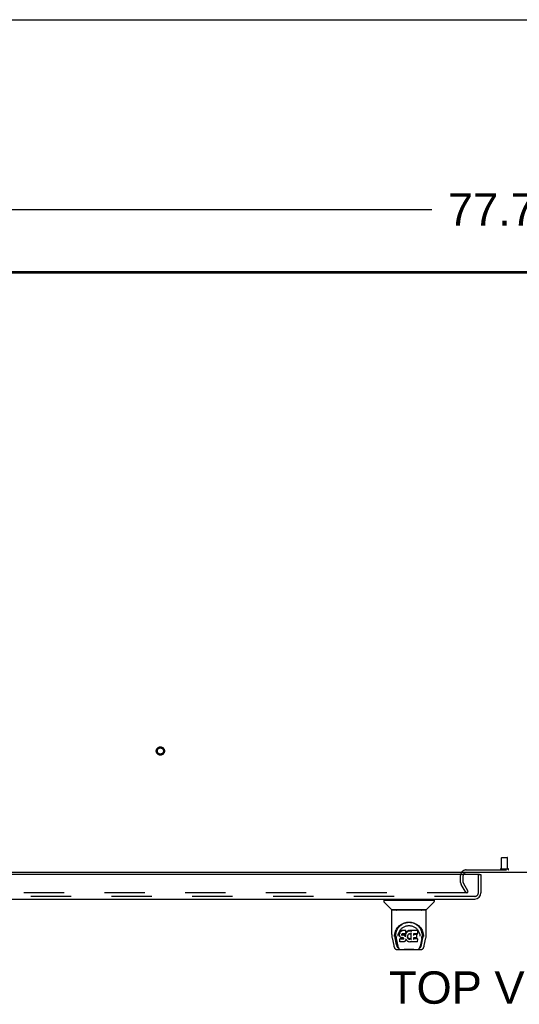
# Model space of a CAD drawing. Header units: inches. Extents: x 0 to 293, y 0 to 190.
# Tile 73 of 84: x 80 to 99, y 150 to 190. Entities that reach past the tile are written whole.
import ezdxf

# ---------------------------------------------------------------- set-up
doc = ezdxf.new("R2010")
doc.units = ezdxf.units.IN
doc.header["$LTSCALE"] = 16.12069
doc.header["$MEASUREMENT"] = 0
doc.linetypes.add('HIDDEN', pattern=[0.2, 0.1, -0.1])
doc.layers.get('0').update_dxf_attribs({"linetype": 'CONTINUOUS'})
for name, color, linetype in [('DEFAULT_2', 8, 'HIDDEN'), ('DIMENSIONS', 7, 'CONTINUOUS'), ('LEFTHAND_DOOR_ASSEMBLY', 7, 'CONTINUOUS')]:
    doc.layers.add(name, color=color, linetype=linetype)
doc.styles.get("Standard").update_dxf_attribs({"font": 'arial.ttf'})
doc.dimstyles.new('DIMSTYLE_1', dxfattribs={"dimtxt": 1.293103, "dimasz": 1.724138, "dimexe": 0.09, "dimexo": 0.07, "dimgap": 0.0375, "dimtad": 0, "dimtih": 1, "dimtoh": 1, "dimzin": 4, "dimdsep": 46, "dimtxsty": 'Standard', "dimblk": '_FILLED', "dimblk1": '_FILLED', "dimblk2": '_FILLED', "dimcen": 0.09, "dimadec": 3, "dimazin": 1, "dimtfac": 1, "dimtdec": 3, "dimtofl": 0, "dimtmove": 0, "dimatfit": 3, "dimldrblk": '_FILLED', "dimfxl": 0, "dimtolj": 1, "dimtzin": 4, "dimarcsym": 0})

# ---------------------------------------------------------------- blocks, each defined once
blk = doc.blocks.new('_FILLED')
at = {"color": 0, "linetype": 'ByBlock'}
blk.add_solid([(0, 0), (-1, 0.2), (-1, -0.2)], dxfattribs=at)
blk = doc.blocks.new('*D1')
at = {"layer": 'DIMENSIONS', "color": 2, "linetype": 'Continuous'}
for p, q in [((60.031, 180.552), (60.031, 183.631)), ((137.781, 180.552), (137.781, 183.631)), ((60.031, 182.08), (96, 182.08)), ((137.781, 182.08), (101.811, 182.08))]:
    blk.add_line(p, q, dxfattribs=at)
at = {"layer": 'DIMENSIONS', "color": 2, "linetype": 'Continuous', "xscale": 1.724137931, "yscale": 1.724137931, "zscale": 1.724137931, "rotation": 180}
blk.add_blockref('_FILLED', (60.031, 182.08), dxfattribs=at)
at = {"layer": 'DIMENSIONS', "color": 2, "linetype": 'Continuous', "xscale": 1.724137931, "yscale": 1.724137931, "zscale": 1.724137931}
blk.add_blockref('_FILLED', (137.781, 182.08), dxfattribs=at)
at = {"layer": 'DIMENSIONS', "color": 2, "linetype": 'Continuous', "insert": (98.906, 182.726), "char_height": 1.2931, "width": 4.51865, "attachment_point": 2, "line_spacing_factor": 0.9}
blk.add_mtext('77.75', dxfattribs=at)

msp = doc.modelspace()

# ---------------------------------------------------------------- linework, layer by layer
at = {"color": 7, "linetype": 'Continuous'}
for p, q in [((0, 189.655), (293.103, 189.655)), ((67.531, 179.591), (130.281, 179.591)), ((98.906, 179.591), (98.906, 179.539))]:
    msp.add_line(p, q, dxfattribs=at)
at = {"color": 3, "linetype": 'Continuous'}
for p, q in [((60.143, 179.539), (137.669, 179.539)), ((137.729, 155.591), (60.083, 155.591))]:
    msp.add_line(p, q, dxfattribs=at)
msp.add_arc((97.375, 155.476), 0.115, 115.1781, 161.7549, dxfattribs=at)
at = {"layer": 'DEFAULT_2', "color": 8, "linetype": 'HIDDEN'}
for p, q in [((98.782, 155.738), (98.782, 156.185)), ((98.792, 156.195), (99.02, 156.195)), ((99.03, 155.738), (99.03, 156.185)), ((98.764, 155.738), (99.048, 155.738)), ((97.156, 155.187), (97.156, 155.476)), ((97.26, 155.187), (97.26, 155.476)), ((97.375, 155.695), (100.437, 155.695)), ((97.37, 154.779), (97.174, 155.118)), ((97.46, 154.831), (97.264, 155.17)), ((97.437, 154.779), (62.987, 154.779)), ((97.37, 154.779), (97.46, 154.831))]:
    msp.add_line(p, q, dxfattribs=at)
for radius in [0.164, 0.124]:
    msp.add_circle((85.163, 160.445), radius, dxfattribs=at)
for centre, radius, start, end in [((98.792, 156.185), 0.01, 90, 180), ((99.02, 156.185), 0.01, 0, 90), ((98.764, 155.717), 0.0215, 90, 270), ((99.048, 155.717), 0.0215, 270, 90), ((97.375, 155.476), 0.219, 90, 180), ((97.375, 155.476), 0.115, 161.7549, 180), ((97.375, 155.476), 0.115, 90, 115.1781), ((97.293, 155.187), 0.137, 180, 210), ((97.293, 155.187), 0.033, 180, 210)]:
    msp.add_arc(centre, radius, start, end, dxfattribs=at)
at = {"layer": 'LEFTHAND_DOOR_ASSEMBLY', "color": 3, "linetype": 'Continuous'}
for p, q in [((97.906, 155.512), (62.073, 155.512)), ((97.968, 155.512), (97.968, 154.78)), ((62.027, 154.533), (97.722, 154.533))]:
    msp.add_line(p, q, dxfattribs=at)
at = {"layer": 'LEFTHAND_DOOR_ASSEMBLY', "color": 8, "linetype": 'HIDDEN'}
for p, q in [((97.864, 154.78), (97.864, 155.512)), ((97.722, 154.637), (62.027, 154.637))]:
    msp.add_line(p, q, dxfattribs=at)
at = {"layer": 'LEFTHAND_DOOR_ASSEMBLY', "color": 7, "linetype": 'Continuous'}
for p, q in [((97.906, 155.512), (97.968, 155.512)), ((94.089, 154.486), (94.089, 154.431)), ((94.097, 154.494), (96.089, 154.494)), ((94.395, 154.109), (94.101, 154.404)), ((94.148, 154.494), (94.148, 154.533)), ((95.791, 154.109), (96.086, 154.404)), ((96.038, 154.494), (96.038, 154.533)), ((96.097, 154.486), (96.097, 154.431)), ((94.404, 153.121), (94.404, 154.084)), ((95.774, 154.092), (94.412, 154.092)), ((95.77, 154.1), (94.416, 154.1)), ((94.476, 154.096), (94.475, 154.095)), ((94.478, 154.1), (94.476, 154.096)), ((95.71, 154.096), (95.708, 154.1)), ((95.71, 154.096), (95.71, 154.096)), ((95.782, 153.121), (95.782, 154.084)), ((94.661, 153.376), (94.686, 153.41)), ((94.511, 153.036), (94.515, 153.094)), ((94.511, 153.037), (94.511, 153.036)), ((94.515, 153.094), (94.524, 153.148)), ((94.525, 153.154), (94.525, 153.099)), ((94.572, 153.047), (94.574, 153.021)), ((94.657, 153.05), (94.657, 153.05)), ((94.718, 153.173), (94.716, 153.148)), ((94.717, 153.114), (94.716, 153.148)), ((94.717, 153.114), (94.717, 153.114)), ((94.718, 153.089), (94.717, 153.114)), ((94.723, 153.198), (94.718, 153.173)), ((94.718, 153.139), (94.718, 153.173)), ((94.723, 153.065), (94.718, 153.089)), ((94.718, 153.089), (94.718, 153.089)), ((94.732, 153.223), (94.723, 153.198)), ((94.723, 153.164), (94.723, 153.198)), ((94.723, 153.065), (94.723, 153.064)), ((94.732, 153.041), (94.723, 153.064)), ((94.747, 153.245), (94.732, 153.223)), ((94.733, 153.188), (94.732, 153.223)), ((94.746, 153.02), (94.732, 153.041)), ((94.732, 153.041), (94.732, 153.041)), ((94.763, 153.001), (94.746, 153.02)), ((94.746, 153.02), (94.746, 153.02)), ((94.757, 153.254), (94.747, 153.245)), ((94.748, 153.209), (94.747, 153.245)), ((94.768, 153.262), (94.757, 153.254)), ((94.757, 153.218), (94.757, 153.254)), ((94.763, 153.001), (94.764, 153.001)), ((94.785, 152.988), (94.764, 153.001)), ((94.791, 153.273), (94.768, 153.262)), ((94.768, 153.226), (94.768, 153.262)), ((94.797, 152.983), (94.785, 152.988)), ((94.785, 152.988), (94.785, 152.988)), ((94.817, 153.281), (94.791, 153.273)), ((94.791, 153.236), (94.791, 153.273)), ((94.81, 152.981), (94.797, 152.983)), ((94.807, 153.117), (94.806, 153.102)), ((94.806, 153.096), (94.807, 153.115)), ((94.809, 153.13), (94.807, 153.116)), ((94.811, 153.122), (94.808, 153.126)), ((94.808, 153.091), (94.808, 153.126)), ((94.81, 153.133), (94.809, 153.13)), ((94.813, 153.136), (94.81, 153.133)), ((94.81, 153.087), (94.811, 153.122)), ((94.815, 153.12), (94.811, 153.122)), ((94.825, 153.139), (94.813, 153.135)), ((94.814, 153.083), (94.815, 153.12)), ((94.826, 153.116), (94.815, 153.12)), ((94.97, 153.281), (94.817, 153.281)), ((94.817, 153.244), (94.817, 153.281)), ((94.817, 153.244), (94.817, 153.243)), ((94.838, 153.14), (94.825, 153.139)), ((94.849, 153.117), (94.826, 153.116)), ((94.826, 153.08), (94.826, 153.116)), ((94.826, 153.078), (94.826, 153.08)), ((94.838, 153.141), (94.838, 153.14)), ((94.951, 153.14), (94.838, 153.14)), ((94.874, 153.116), (94.849, 153.117)), ((94.849, 153.08), (94.849, 153.117)), ((94.849, 153.079), (94.849, 153.08)), ((94.899, 153.11), (94.874, 153.116)), ((94.874, 153.079), (94.874, 153.116)), ((94.874, 153.078), (94.874, 153.079)), ((94.912, 153.105), (94.899, 153.11)), ((94.899, 153.074), (94.899, 153.11)), ((94.911, 153.068), (94.912, 153.105)), ((94.923, 153.097), (94.912, 153.105)), ((94.922, 153.061), (94.923, 153.097)), ((94.941, 153.079), (94.923, 153.097)), ((94.94, 153.043), (94.941, 153.079)), ((94.95, 153.064), (94.941, 153.079)), ((94.954, 153.106), (94.95, 153.064)), ((94.951, 153.028), (94.95, 153.064)), ((94.963, 153.141), (94.951, 153.14)), ((94.951, 153.14), (94.951, 153.141)), ((94.952, 153.021), (94.952, 153.022)), ((94.958, 153.129), (94.954, 153.106)), ((94.954, 153.072), (94.954, 153.106)), ((94.961, 153.141), (94.958, 153.129)), ((94.958, 153.094), (94.958, 153.129)), ((94.968, 153.153), (94.963, 153.141)), ((94.964, 153.117), (94.964, 153.143)), ((94.969, 153.168), (94.968, 153.153)), ((94.968, 153.153), (94.968, 153.153)), ((94.969, 153.246), (94.97, 153.281)), ((94.971, 153.192), (94.969, 153.168)), ((94.972, 153.173), (94.969, 153.165)), ((94.969, 153.168), (94.969, 153.168)), ((94.971, 153.226), (94.97, 153.281)), ((94.971, 153.192), (94.971, 153.226)), ((94.983, 153.194), (94.972, 153.173)), ((94.973, 153.138), (94.972, 153.173)), ((94.997, 153.213), (94.983, 153.194)), ((94.984, 153.159), (94.983, 153.194)), ((95.012, 153.231), (94.997, 153.213)), ((94.997, 153.178), (94.997, 153.213)), ((95.029, 153.247), (95.012, 153.231)), ((95.012, 153.195), (95.012, 153.231)), ((95.049, 153.262), (95.029, 153.247)), ((95.029, 153.211), (95.029, 153.247)), ((95.036, 153.042), (95.035, 153.015)), ((95.039, 153.067), (95.036, 153.041)), ((95.036, 153.037), (95.036, 153.042)), ((95.039, 153.026), (95.036, 153.037)), ((95.036, 153.003), (95.036, 153.037)), ((95.038, 152.991), (95.039, 153.026)), ((95.043, 153.078), (95.039, 153.067)), ((95.048, 153.002), (95.039, 153.026)), ((95.049, 153.089), (95.043, 153.078)), ((95.061, 152.979), (95.048, 153.002)), ((95.048, 152.966), (95.048, 153.002)), ((95.071, 153.272), (95.049, 153.262)), ((95.049, 153.225), (95.049, 153.262)), ((95.063, 153.111), (95.049, 153.089)), ((95.07, 153.12), (95.062, 153.111)), ((95.079, 153.126), (95.07, 153.12)), ((95.095, 153.277), (95.071, 153.272)), ((95.071, 153.235), (95.071, 153.272)), ((95.102, 153.136), (95.079, 153.126)), ((95.118, 153.279), (95.095, 153.277)), ((95.095, 153.24), (95.095, 153.277)), ((95.095, 153.239), (95.095, 153.24)), ((95.113, 153.139), (95.102, 153.136)), ((95.124, 153.139), (95.113, 153.139)), ((95.118, 153.279), (95.142, 153.279)), ((95.118, 153.243), (95.118, 153.279)), ((95.118, 153.241), (95.118, 153.243)), ((95.136, 153.136), (95.124, 153.139)), ((95.147, 153.131), (95.135, 153.136)), ((95.155, 153.277), (95.142, 153.279)), ((95.142, 153.242), (95.142, 153.279)), ((95.142, 153.241), (95.142, 153.242)), ((95.168, 153.273), (95.155, 153.277)), ((95.155, 153.24), (95.155, 153.277)), ((95.182, 153.179), (95.166, 153.139)), ((95.18, 153.265), (95.168, 153.273)), ((95.168, 153.236), (95.168, 153.273)), ((95.429, 153.279), (95.18, 153.279)), ((95.181, 153.23), (95.18, 153.279)), ((95.183, 153.184), (95.182, 153.183)), ((95.182, 153.183), (95.182, 153.182)), ((95.182, 153.182), (95.182, 153.181)), ((95.182, 153.181), (95.182, 153.181)), ((95.182, 153.181), (95.182, 153.18)), ((95.182, 153.18), (95.182, 153.18)), ((95.182, 153.18), (95.182, 153.18)), ((95.182, 153.18), (95.182, 153.179)), ((95.186, 152.926), (95.182, 153.179)), ((95.183, 153.187), (95.183, 153.185)), ((95.183, 153.185), (95.183, 153.184)), ((95.398, 152.984), (95.269, 152.984)), ((95.27, 152.984), (95.269, 152.91)), ((95.271, 153.14), (95.27, 153.081)), ((95.429, 153.14), (95.271, 153.14)), ((95.398, 153.116), (95.271, 153.116)), ((95.409, 152.995), (95.411, 153.103)), ((95.443, 153.154), (95.445, 153.263)), ((95.444, 153.293), (95.461, 153.268)), ((95.527, 153.081), (95.529, 153.05)), ((95.529, 153.05), (95.529, 153.05)), ((95.65, 153.199), (95.663, 153.148)), ((95.661, 153.154), (95.662, 153.099)), ((95.675, 153.036), (95.675, 153.037)), ((94.419, 152.977), (94.484, 152.672)), ((94.593, 152.704), (94.536, 152.981)), ((94.583, 152.956), (94.645, 152.653)), ((94.652, 152.596), (94.659, 152.596)), ((94.659, 152.596), (94.661, 152.588)), ((94.73, 152.948), (94.722, 152.94)), ((94.724, 152.827), (94.722, 152.94)), ((94.731, 152.82), (94.725, 152.826)), ((94.792, 152.948), (94.73, 152.948)), ((94.731, 152.912), (94.73, 152.948)), ((94.731, 152.82), (94.732, 152.819)), ((94.877, 152.819), (94.732, 152.819)), ((94.853, 152.949), (94.792, 152.948)), ((94.792, 152.912), (94.792, 152.948)), ((94.792, 152.912), (94.792, 152.91)), ((94.858, 152.98), (94.81, 152.981)), ((94.866, 152.95), (94.853, 152.949)), ((94.853, 152.912), (94.853, 152.949)), ((94.853, 152.912), (94.853, 152.911)), ((94.858, 152.98), (94.858, 152.981)), ((94.864, 152.98), (94.858, 152.98)), ((94.87, 152.978), (94.864, 152.98)), ((94.871, 152.952), (94.866, 152.95)), ((94.867, 152.913), (94.866, 152.95)), ((94.874, 152.975), (94.87, 152.978)), ((94.875, 152.957), (94.871, 152.952)), ((94.871, 152.916), (94.871, 152.952)), ((94.878, 152.97), (94.874, 152.975)), ((94.881, 152.964), (94.875, 152.957)), ((94.876, 152.921), (94.875, 152.957)), ((94.89, 152.821), (94.877, 152.819)), ((94.877, 152.819), (94.877, 152.82)), ((94.884, 152.958), (94.878, 152.97)), ((94.887, 152.944), (94.884, 152.958)), ((94.884, 152.932), (94.884, 152.958)), ((94.886, 152.938), (94.886, 152.948)), ((94.902, 152.825), (94.89, 152.821)), ((94.923, 152.839), (94.902, 152.825)), ((94.902, 152.825), (94.902, 152.825)), ((94.941, 152.857), (94.923, 152.84)), ((94.923, 152.84), (94.923, 152.839)), ((94.948, 152.867), (94.941, 152.857)), ((94.941, 152.857), (94.941, 152.857)), ((94.954, 152.878), (94.948, 152.867)), ((94.948, 152.867), (94.948, 152.867)), ((94.963, 152.901), (94.954, 152.878)), ((94.954, 152.878), (94.954, 152.878)), ((94.97, 152.925), (94.963, 152.901)), ((94.963, 152.901), (94.963, 152.901)), ((94.969, 152.936), (94.969, 152.937)), ((94.97, 152.936), (94.969, 152.936)), ((94.97, 152.935), (94.97, 152.936)), ((94.97, 152.934), (94.97, 152.935)), ((94.97, 152.935), (94.97, 152.935)), ((94.99, 152.897), (94.97, 152.933)), ((94.97, 152.933), (94.97, 152.925)), ((94.97, 152.925), (94.97, 152.925)), ((94.99, 152.897), (94.991, 152.897)), ((95.004, 152.878), (94.991, 152.897)), ((95.019, 152.862), (95.004, 152.878)), ((95.004, 152.878), (95.004, 152.878)), ((95.036, 152.846), (95.019, 152.862)), ((95.019, 152.862), (95.019, 152.862)), ((95.054, 152.833), (95.036, 152.846)), ((95.036, 152.846), (95.036, 152.846)), ((95.065, 152.827), (95.054, 152.833)), ((95.054, 152.833), (95.054, 152.833)), ((95.06, 152.944), (95.061, 152.979)), ((95.069, 152.97), (95.061, 152.979)), ((95.076, 152.823), (95.065, 152.827)), ((95.065, 152.827), (95.065, 152.827)), ((95.068, 152.934), (95.069, 152.97)), ((95.078, 152.962), (95.069, 152.97)), ((95.098, 152.818), (95.076, 152.823)), ((95.088, 152.955), (95.078, 152.962)), ((95.078, 152.925), (95.078, 152.962)), ((95.099, 152.95), (95.088, 152.955)), ((95.088, 152.918), (95.088, 152.955)), ((95.121, 152.815), (95.098, 152.818)), ((95.112, 152.948), (95.099, 152.95)), ((95.099, 152.914), (95.099, 152.95)), ((95.111, 152.911), (95.112, 152.948)), ((95.111, 152.91), (95.111, 152.911)), ((95.112, 152.948), (95.124, 152.948)), ((95.143, 152.818), (95.121, 152.815)), ((95.121, 152.816), (95.121, 152.815)), ((95.136, 152.949), (95.124, 152.948)), ((95.124, 152.911), (95.124, 152.948)), ((95.124, 152.909), (95.124, 152.911)), ((95.148, 152.953), (95.136, 152.949)), ((95.136, 152.913), (95.136, 152.949)), ((95.166, 152.825), (95.144, 152.818)), ((95.159, 152.958), (95.148, 152.953)), ((95.148, 152.917), (95.148, 152.953)), ((95.17, 152.966), (95.159, 152.958)), ((95.16, 152.922), (95.159, 152.958)), ((95.184, 152.837), (95.166, 152.825)), ((95.166, 152.825), (95.166, 152.825)), ((95.17, 152.929), (95.17, 152.966)), ((95.19, 152.837), (95.184, 152.837)), ((95.188, 152.918), (95.188, 152.919)), ((95.19, 152.828), (95.189, 152.837)), ((95.429, 152.819), (95.198, 152.819)), ((95.429, 152.945), (95.269, 152.945)), ((95.438, 152.828), (95.44, 152.934)), ((95.525, 152.588), (95.528, 152.596)), ((95.528, 152.596), (95.535, 152.596)), ((95.603, 152.953), (95.541, 152.653)), ((95.594, 152.704), (95.65, 152.981)), ((95.702, 152.672), (95.767, 152.977)), ((94.608, 152.517), (95.578, 152.517)), ((94.662, 152.584), (94.661, 152.588)), ((94.823, 152.517), (94.846, 152.518)), ((94.871, 152.517), (94.869, 152.519)), ((95.316, 152.517), (95.317, 152.519)), ((95.524, 152.584), (95.525, 152.588))]:
    msp.add_line(p, q, dxfattribs=at)
for points in [[(94.475, 154.095), (94.475, 154.094), (94.474, 154.093), (94.474, 154.093), (94.474, 154.092), (94.474, 154.092)], [(95.711, 154.095), (95.711, 154.095), (95.71, 154.096)], [(95.712, 154.092), (95.713, 154.092), (95.712, 154.093), (95.712, 154.093), (95.712, 154.094), (95.711, 154.095)], [(94.524, 153.148), (94.537, 153.199), (94.553, 153.247), (94.574, 153.292), (94.597, 153.333), (94.622, 153.371), (94.65, 153.407), (94.681, 153.44), (94.715, 153.471), (94.751, 153.5), (94.789, 153.526), (94.83, 153.549), (94.873, 153.568), (94.916, 153.584), (94.961, 153.596), (95.005, 153.605), (95.049, 153.61), (95.093, 153.611), (95.137, 153.61), (95.182, 153.605), (95.226, 153.596), (95.27, 153.584), (95.314, 153.568), (95.356, 153.548), (95.397, 153.526), (95.436, 153.5), (95.472, 153.471), (95.505, 153.44), (95.536, 153.407), (95.564, 153.371), (95.59, 153.333), (95.613, 153.291), (95.633, 153.247), (95.65, 153.199)], [(94.572, 153.047), (94.571, 153.071), (94.572, 153.117), (94.577, 153.164), (94.587, 153.21), (94.6, 153.255), (94.617, 153.298), (94.638, 153.338), (94.661, 153.376)], [(94.686, 153.41), (94.713, 153.441), (94.741, 153.469)], [(94.725, 153.268), (94.742, 153.293), (94.76, 153.316), (94.78, 153.338), (94.801, 153.358), (94.823, 153.377), (94.847, 153.394), (94.872, 153.41), (94.898, 153.425), (94.925, 153.437), (94.953, 153.447), (94.981, 153.456), (95.009, 153.462), (95.037, 153.467), (95.065, 153.47), (95.093, 153.471), (95.121, 153.47), (95.148, 153.467), (95.176, 153.463), (95.205, 153.456), (95.233, 153.448), (95.26, 153.437), (95.288, 153.425), (95.314, 153.41), (95.339, 153.395), (95.363, 153.377), (95.385, 153.358), (95.406, 153.338), (95.426, 153.316), (95.444, 153.293)], [(94.741, 153.469), (94.771, 153.494), (94.801, 153.516), (94.833, 153.536)], [(94.833, 153.536), (94.864, 153.553), (94.897, 153.567), (94.929, 153.579)], [(94.929, 153.579), (94.962, 153.588), (94.994, 153.596), (95.027, 153.601), (95.059, 153.604), (95.092, 153.605), (95.125, 153.604), (95.157, 153.601), (95.189, 153.596), (95.222, 153.589)], [(95.222, 153.589), (95.254, 153.58), (95.287, 153.568), (95.319, 153.554)], [(95.319, 153.554), (95.35, 153.538), (95.381, 153.518), (95.412, 153.497), (95.442, 153.472), (95.471, 153.444), (95.498, 153.413), (95.523, 153.379), (95.547, 153.342), (95.567, 153.301), (95.585, 153.258), (95.599, 153.213), (95.608, 153.167), (95.614, 153.119)], [(94.404, 153.121), (94.405, 153.088), (94.408, 153.048), (94.413, 153.008), (94.419, 152.977)], [(94.525, 153.1), (94.525, 153.065), (94.529, 153.021), (94.536, 152.981)], [(94.574, 153.021), (94.576, 153.001), (94.579, 152.977), (94.583, 152.956)], [(94.657, 153.05), (94.66, 153.081), (94.665, 153.117)], [(94.665, 153.117), (94.673, 153.152), (94.684, 153.184), (94.696, 153.214)], [(94.696, 153.214), (94.71, 153.242), (94.725, 153.268)], [(94.717, 153.114), (94.717, 153.114), (94.717, 153.113), (94.717, 153.113), (94.718, 153.113), (94.718, 153.113), (94.719, 153.113)], [(94.718, 153.139), (94.718, 153.138), (94.719, 153.138), (94.719, 153.138), (94.719, 153.138), (94.72, 153.137), (94.72, 153.137)], [(94.718, 153.089), (94.718, 153.089), (94.718, 153.089), (94.719, 153.088), (94.719, 153.088), (94.719, 153.088), (94.72, 153.088)], [(94.723, 153.163), (94.723, 153.163), (94.724, 153.163), (94.724, 153.162), (94.724, 153.162), (94.725, 153.162), (94.725, 153.162)], [(94.723, 153.064), (94.723, 153.064), (94.723, 153.064), (94.723, 153.064), (94.724, 153.064), (94.725, 153.064)], [(94.732, 153.041), (94.732, 153.041), (94.733, 153.04), (94.733, 153.04), (94.734, 153.04)], [(94.733, 153.188), (94.733, 153.187), (94.733, 153.187), (94.734, 153.187), (94.734, 153.187), (94.734, 153.186), (94.735, 153.186)], [(94.746, 153.02), (94.746, 153.02), (94.746, 153.019), (94.747, 153.019), (94.747, 153.019), (94.747, 153.019)], [(94.748, 153.209), (94.748, 153.209), (94.748, 153.208), (94.748, 153.208), (94.749, 153.208), (94.749, 153.208), (94.749, 153.208)], [(94.757, 153.218), (94.758, 153.218), (94.758, 153.218), (94.758, 153.217), (94.758, 153.217), (94.758, 153.217), (94.759, 153.217)], [(94.764, 153.001), (94.764, 153.001), (94.764, 153.001), (94.764, 153.001), (94.765, 153.002)], [(94.768, 153.226), (94.769, 153.225), (94.769, 153.225), (94.769, 153.225), (94.769, 153.225), (94.769, 153.224), (94.769, 153.224)], [(94.785, 152.988), (94.785, 152.988), (94.785, 152.988), (94.786, 152.988)], [(94.792, 153.236), (94.792, 153.236), (94.792, 153.236), (94.792, 153.235), (94.792, 153.235), (94.792, 153.235), (94.792, 153.235)], [(94.797, 152.983), (94.797, 152.983), (94.798, 152.983), (94.798, 152.984)], [(94.804, 153.101), (94.804, 153.101), (94.805, 153.101), (94.805, 153.101), (94.805, 153.102), (94.806, 153.102), (94.806, 153.102)], [(94.804, 153.095), (94.805, 153.095), (94.805, 153.095), (94.805, 153.095), (94.806, 153.095), (94.806, 153.096), (94.806, 153.096)], [(94.805, 153.115), (94.805, 153.115), (94.806, 153.115), (94.806, 153.116), (94.806, 153.116), (94.807, 153.116), (94.807, 153.116)], [(94.806, 153.089), (94.806, 153.089), (94.807, 153.09), (94.807, 153.09), (94.807, 153.09), (94.807, 153.09), (94.808, 153.091)], [(94.807, 153.129), (94.807, 153.129), (94.808, 153.129), (94.808, 153.129), (94.808, 153.129), (94.809, 153.13)], [(94.809, 153.133), (94.809, 153.133), (94.81, 153.133), (94.81, 153.133), (94.81, 153.133)], [(94.809, 153.085), (94.809, 153.085), (94.81, 153.085), (94.81, 153.086), (94.81, 153.086), (94.81, 153.086), (94.81, 153.086)], [(94.812, 153.136), (94.812, 153.136), (94.813, 153.135), (94.813, 153.135), (94.813, 153.135)], [(94.813, 153.082), (94.814, 153.082), (94.814, 153.082), (94.814, 153.082), (94.814, 153.083), (94.814, 153.083), (94.814, 153.083)], [(94.824, 153.14), (94.824, 153.139), (94.825, 153.139), (94.825, 153.139)], [(94.898, 153.072), (94.899, 153.073), (94.899, 153.073), (94.899, 153.073), (94.899, 153.073), (94.899, 153.073), (94.899, 153.074)], [(94.91, 153.067), (94.911, 153.067), (94.911, 153.067), (94.911, 153.068), (94.911, 153.068), (94.911, 153.068), (94.911, 153.068)], [(94.921, 153.059), (94.921, 153.059), (94.922, 153.06), (94.922, 153.06), (94.922, 153.06), (94.922, 153.06), (94.922, 153.061)], [(94.939, 153.041), (94.939, 153.042), (94.94, 153.042), (94.94, 153.042), (94.94, 153.042), (94.94, 153.042), (94.94, 153.043)], [(94.952, 153.022), (94.951, 153.024), (94.951, 153.025), (94.951, 153.026), (94.951, 153.027)], [(94.956, 153.07), (94.956, 153.07), (94.955, 153.071), (94.955, 153.071), (94.955, 153.071), (94.955, 153.071), (94.954, 153.072)], [(94.96, 153.093), (94.96, 153.093), (94.959, 153.093), (94.959, 153.093), (94.959, 153.094), (94.958, 153.094), (94.958, 153.094)], [(94.963, 153.141), (94.963, 153.141), (94.963, 153.141), (94.962, 153.141), (94.962, 153.142)], [(94.963, 153.141), (94.963, 153.141), (94.963, 153.141), (94.963, 153.141)], [(94.966, 153.115), (94.966, 153.115), (94.965, 153.115), (94.965, 153.116), (94.965, 153.116), (94.964, 153.116), (94.964, 153.117)], [(94.968, 153.153), (94.967, 153.153), (94.967, 153.153), (94.967, 153.152), (94.966, 153.152), (94.966, 153.152)], [(94.969, 153.244), (94.969, 153.244), (94.968, 153.244), (94.968, 153.243), (94.968, 153.243), (94.968, 153.243), (94.967, 153.243)], [(94.969, 153.168), (94.969, 153.167), (94.969, 153.167), (94.969, 153.167), (94.968, 153.166), (94.968, 153.166), (94.967, 153.166)], [(94.971, 153.192), (94.97, 153.192), (94.97, 153.191), (94.97, 153.191), (94.97, 153.191), (94.969, 153.191), (94.969, 153.191)], [(94.975, 153.137), (94.974, 153.137), (94.974, 153.137), (94.974, 153.137), (94.973, 153.137), (94.973, 153.138), (94.973, 153.138)], [(94.986, 153.157), (94.985, 153.157), (94.985, 153.157), (94.985, 153.158), (94.984, 153.158), (94.984, 153.158), (94.984, 153.159)], [(94.999, 153.176), (94.998, 153.176), (94.998, 153.176), (94.998, 153.177), (94.998, 153.177), (94.997, 153.177), (94.997, 153.178)], [(95.014, 153.194), (95.013, 153.194), (95.013, 153.194), (95.013, 153.194), (95.013, 153.195), (95.012, 153.195), (95.012, 153.195)], [(95.031, 153.21), (95.03, 153.21), (95.03, 153.21), (95.03, 153.211), (95.03, 153.211), (95.029, 153.211), (95.029, 153.211)], [(95.035, 153.015), (95.035, 153.015), (95.034, 153.015), (95.034, 153.014), (95.034, 153.014), (95.033, 153.014), (95.033, 153.014)], [(95.036, 153.041), (95.036, 153.041), (95.036, 153.041), (95.035, 153.041), (95.035, 153.04), (95.034, 153.04), (95.034, 153.04)], [(95.036, 153.003), (95.036, 153.002), (95.035, 153.002), (95.035, 153.002), (95.035, 153.002), (95.034, 153.002), (95.034, 153.001)], [(95.038, 152.991), (95.038, 152.99), (95.038, 152.99), (95.038, 152.99), (95.037, 152.99), (95.037, 152.989), (95.037, 152.989)], [(95.039, 153.067), (95.039, 153.067), (95.039, 153.067), (95.039, 153.066), (95.038, 153.066), (95.038, 153.066)], [(95.043, 153.078), (95.043, 153.078), (95.043, 153.078), (95.042, 153.078), (95.042, 153.078), (95.041, 153.078)], [(95.049, 153.089), (95.048, 153.089), (95.048, 153.089), (95.047, 153.089), (95.047, 153.089)], [(95.05, 153.224), (95.05, 153.224), (95.049, 153.224), (95.049, 153.225), (95.049, 153.225), (95.049, 153.225), (95.049, 153.225)], [(95.062, 153.111), (95.062, 153.111), (95.062, 153.111), (95.062, 153.111), (95.061, 153.111), (95.061, 153.111)], [(95.07, 153.12), (95.069, 153.12), (95.069, 153.12), (95.069, 153.12), (95.068, 153.12)], [(95.072, 153.234), (95.072, 153.234), (95.072, 153.234), (95.072, 153.234), (95.071, 153.235), (95.071, 153.235), (95.071, 153.235)], [(95.079, 153.126), (95.078, 153.126), (95.078, 153.126), (95.078, 153.127)], [(95.102, 153.136), (95.102, 153.136), (95.102, 153.136), (95.101, 153.136)], [(95.113, 153.139), (95.113, 153.139), (95.113, 153.139), (95.113, 153.139)], [(95.124, 153.139), (95.124, 153.139), (95.124, 153.139), (95.124, 153.139)], [(95.136, 153.136), (95.136, 153.136), (95.136, 153.136), (95.136, 153.136)], [(95.147, 153.131), (95.147, 153.131), (95.149, 153.131), (95.152, 153.13), (95.154, 153.13), (95.156, 153.131), (95.158, 153.131), (95.16, 153.132), (95.162, 153.134), (95.163, 153.135), (95.164, 153.137), (95.165, 153.139), (95.166, 153.139)], [(95.148, 153.132), (95.148, 153.131), (95.147, 153.131), (95.147, 153.131)], [(95.154, 153.239), (95.155, 153.239), (95.155, 153.239), (95.155, 153.24), (95.155, 153.24), (95.155, 153.24), (95.155, 153.24)], [(95.167, 153.235), (95.167, 153.235), (95.167, 153.235), (95.167, 153.235), (95.167, 153.236), (95.168, 153.236), (95.168, 153.236)], [(95.182, 153.241), (95.182, 153.241), (95.182, 153.241), (95.182, 153.241), (95.181, 153.242), (95.181, 153.242), (95.181, 153.242)], [(95.183, 153.224), (95.182, 153.225), (95.182, 153.225), (95.182, 153.226), (95.182, 153.226), (95.181, 153.227), (95.181, 153.228)], [(95.182, 153.179), (95.182, 153.179), (95.182, 153.179)], [(95.182, 153.179), (95.182, 153.179), (95.182, 153.179), (95.182, 153.179)], [(95.268, 153.078), (95.269, 153.078), (95.269, 153.079), (95.269, 153.079), (95.269, 153.079), (95.269, 153.079), (95.27, 153.079)], [(95.268, 152.985), (95.268, 152.985), (95.268, 152.984), (95.269, 152.984), (95.269, 152.984), (95.269, 152.984), (95.269, 152.984)], [(95.269, 153.14), (95.27, 153.14), (95.27, 153.14), (95.27, 153.14), (95.27, 153.14), (95.271, 153.14), (95.271, 153.14)], [(95.398, 152.984), (95.399, 152.984), (95.401, 152.985), (95.402, 152.985), (95.404, 152.986), (95.405, 152.987), (95.407, 152.989), (95.408, 152.99), (95.408, 152.992), (95.409, 152.993), (95.409, 152.995)], [(95.429, 153.14), (95.43, 153.14), (95.432, 153.14), (95.434, 153.141), (95.436, 153.142), (95.438, 153.144), (95.44, 153.145), (95.441, 153.147), (95.442, 153.15), (95.443, 153.152), (95.443, 153.154)], [(95.461, 153.268), (95.476, 153.242), (95.49, 153.214)], [(95.49, 153.214), (95.502, 153.185), (95.513, 153.152), (95.521, 153.118), (95.527, 153.081)], [(95.603, 152.953), (95.603, 152.957), (95.604, 152.96), (95.605, 152.962), (95.605, 152.965), (95.606, 152.968), (95.606, 152.971), (95.607, 152.974), (95.607, 152.977), (95.608, 152.98), (95.608, 152.984), (95.609, 152.987), (95.609, 152.99), (95.609, 152.994), (95.61, 152.997), (95.61, 153.001), (95.611, 153.005), (95.611, 153.008), (95.611, 153.012), (95.612, 153.016), (95.612, 153.02), (95.614, 153.047)], [(95.614, 153.119), (95.615, 153.072), (95.614, 153.047)], [(95.65, 152.981), (95.657, 153.021), (95.661, 153.065), (95.662, 153.1)], [(95.663, 153.148), (95.671, 153.094), (95.675, 153.036)], [(95.767, 152.977), (95.773, 153.007), (95.778, 153.047), (95.781, 153.087), (95.782, 153.121)], [(94.484, 152.672), (94.487, 152.659), (94.492, 152.64), (94.497, 152.624), (94.502, 152.609), (94.508, 152.595), (94.514, 152.583), (94.52, 152.571), (94.528, 152.561), (94.536, 152.551), (94.545, 152.542), (94.555, 152.534), (94.566, 152.528), (94.579, 152.522), (94.592, 152.519)], [(94.593, 152.704), (94.596, 152.687), (94.601, 152.669), (94.606, 152.652), (94.612, 152.638), (94.618, 152.625), (94.624, 152.614), (94.631, 152.606), (94.638, 152.6), (94.646, 152.597), (94.652, 152.596)], [(94.645, 152.653), (94.647, 152.643), (94.65, 152.63), (94.653, 152.618), (94.656, 152.607), (94.659, 152.596)], [(94.723, 152.904), (94.723, 152.904), (94.724, 152.904), (94.724, 152.903), (94.724, 152.903), (94.725, 152.903), (94.725, 152.903)], [(94.724, 152.827), (94.724, 152.827), (94.725, 152.826)], [(94.725, 152.826), (94.725, 152.826), (94.725, 152.826), (94.726, 152.826), (94.726, 152.826)], [(94.731, 152.911), (94.731, 152.911), (94.731, 152.911), (94.731, 152.91), (94.731, 152.91), (94.731, 152.91), (94.731, 152.91)], [(94.732, 152.819), (94.732, 152.819), (94.732, 152.82), (94.732, 152.82), (94.732, 152.82), (94.732, 152.82), (94.732, 152.82)], [(94.81, 152.981), (94.81, 152.981), (94.81, 152.981), (94.81, 152.981)], [(94.864, 152.98), (94.864, 152.98), (94.865, 152.98), (94.865, 152.98)], [(94.867, 152.913), (94.867, 152.913), (94.867, 152.913), (94.867, 152.912), (94.867, 152.912), (94.867, 152.912), (94.867, 152.912)], [(94.87, 152.978), (94.87, 152.978), (94.87, 152.978), (94.871, 152.978)], [(94.871, 152.916), (94.871, 152.916), (94.872, 152.915), (94.872, 152.915), (94.872, 152.915), (94.872, 152.915), (94.872, 152.915)], [(94.874, 152.975), (94.874, 152.974), (94.875, 152.974), (94.875, 152.974), (94.876, 152.975)], [(94.876, 152.921), (94.876, 152.92), (94.876, 152.92), (94.876, 152.92), (94.877, 152.92), (94.877, 152.919), (94.877, 152.919)], [(94.878, 152.97), (94.878, 152.97), (94.879, 152.969), (94.879, 152.969), (94.88, 152.97)], [(94.884, 152.958), (94.884, 152.958), (94.885, 152.957), (94.885, 152.957), (94.885, 152.957), (94.886, 152.957)], [(94.884, 152.932), (94.884, 152.932), (94.885, 152.932), (94.885, 152.931), (94.885, 152.931), (94.886, 152.931), (94.886, 152.931)], [(94.886, 152.938), (94.886, 152.938), (94.886, 152.937), (94.887, 152.937), (94.887, 152.937), (94.888, 152.937), (94.888, 152.937)], [(94.887, 152.944), (94.887, 152.944), (94.887, 152.944), (94.887, 152.944), (94.888, 152.943), (94.888, 152.943), (94.889, 152.943)], [(94.89, 152.821), (94.89, 152.821), (94.89, 152.821), (94.89, 152.822)], [(94.902, 152.825), (94.902, 152.825), (94.902, 152.825), (94.901, 152.826)], [(94.923, 152.839), (94.923, 152.839), (94.922, 152.839), (94.922, 152.839), (94.922, 152.84)], [(94.941, 152.857), (94.941, 152.857), (94.94, 152.856), (94.94, 152.856), (94.94, 152.856), (94.939, 152.857)], [(94.948, 152.867), (94.948, 152.867), (94.947, 152.867), (94.947, 152.867), (94.946, 152.867)], [(94.954, 152.878), (94.953, 152.878), (94.953, 152.878), (94.952, 152.878), (94.952, 152.878)], [(94.963, 152.901), (94.963, 152.901), (94.963, 152.901), (94.962, 152.9), (94.962, 152.9), (94.961, 152.9)], [(94.97, 152.925), (94.97, 152.925), (94.97, 152.925), (94.969, 152.924), (94.969, 152.924), (94.968, 152.924), (94.968, 152.924)], [(94.969, 152.937), (94.969, 152.938), (94.969, 152.938)], [(94.97, 152.933), (94.97, 152.933), (94.97, 152.934), (94.97, 152.934), (94.97, 152.934), (94.97, 152.934), (94.97, 152.934), (94.97, 152.934)], [(94.97, 152.933), (94.97, 152.933), (94.97, 152.933), (94.97, 152.933), (94.97, 152.933)], [(94.991, 152.897), (94.991, 152.897), (94.991, 152.897), (94.992, 152.897), (94.992, 152.897)], [(95.004, 152.878), (95.004, 152.878), (95.004, 152.878), (95.004, 152.878), (95.005, 152.878), (95.005, 152.878)], [(95.019, 152.862), (95.019, 152.861), (95.019, 152.861), (95.02, 152.861), (95.02, 152.862)], [(95.036, 152.846), (95.036, 152.846), (95.036, 152.846), (95.037, 152.846), (95.037, 152.847)], [(95.048, 152.966), (95.048, 152.966), (95.047, 152.966), (95.047, 152.965), (95.047, 152.965), (95.046, 152.965), (95.046, 152.965)], [(95.054, 152.833), (95.054, 152.833), (95.055, 152.832), (95.055, 152.833), (95.055, 152.833)], [(95.059, 152.942), (95.059, 152.942), (95.059, 152.943), (95.06, 152.943), (95.06, 152.943), (95.06, 152.943), (95.06, 152.943)], [(95.065, 152.827), (95.065, 152.827), (95.065, 152.827), (95.065, 152.828)], [(95.067, 152.933), (95.067, 152.933), (95.067, 152.933), (95.068, 152.933), (95.068, 152.933), (95.068, 152.934), (95.068, 152.934)], [(95.076, 152.924), (95.077, 152.924), (95.077, 152.924), (95.077, 152.925), (95.077, 152.925), (95.078, 152.925), (95.078, 152.925)], [(95.076, 152.823), (95.076, 152.824), (95.076, 152.824), (95.076, 152.824)], [(95.087, 152.917), (95.087, 152.917), (95.087, 152.917), (95.088, 152.917), (95.088, 152.918), (95.088, 152.918), (95.088, 152.918)], [(95.098, 152.818), (95.098, 152.818), (95.098, 152.818), (95.098, 152.818)], [(95.099, 152.912), (95.099, 152.912), (95.099, 152.913), (95.099, 152.913), (95.099, 152.913), (95.099, 152.913), (95.099, 152.914)], [(95.137, 152.911), (95.137, 152.911), (95.136, 152.912), (95.136, 152.912), (95.136, 152.912), (95.136, 152.912), (95.136, 152.913)], [(95.143, 152.819), (95.143, 152.819), (95.143, 152.819), (95.143, 152.818)], [(95.149, 152.915), (95.149, 152.915), (95.149, 152.916), (95.149, 152.916), (95.148, 152.916), (95.148, 152.916), (95.148, 152.917)], [(95.161, 152.921), (95.16, 152.921), (95.16, 152.921), (95.16, 152.921), (95.16, 152.921), (95.16, 152.922), (95.16, 152.922)], [(95.165, 152.826), (95.165, 152.825), (95.165, 152.825), (95.166, 152.825)], [(95.185, 152.963), (95.185, 152.964), (95.184, 152.965), (95.183, 152.965), (95.182, 152.966), (95.182, 152.966), (95.181, 152.967), (95.18, 152.967), (95.179, 152.967), (95.179, 152.968), (95.178, 152.968), (95.177, 152.968), (95.176, 152.968)], [(95.184, 152.837), (95.184, 152.837), (95.184, 152.837), (95.184, 152.837), (95.184, 152.837), (95.184, 152.837), (95.184, 152.837)], [(95.188, 152.919), (95.187, 152.922), (95.187, 152.923), (95.186, 152.925)], [(95.191, 152.837), (95.191, 152.837), (95.191, 152.837), (95.191, 152.837), (95.19, 152.837), (95.19, 152.837), (95.19, 152.837)], [(95.19, 152.828), (95.19, 152.826), (95.19, 152.824), (95.191, 152.823), (95.193, 152.821), (95.194, 152.82), (95.196, 152.82), (95.197, 152.819), (95.198, 152.819)], [(95.267, 152.907), (95.267, 152.907), (95.267, 152.907), (95.267, 152.907), (95.268, 152.907), (95.268, 152.908), (95.268, 152.908)], [(95.429, 152.819), (95.43, 152.82), (95.432, 152.82), (95.433, 152.821), (95.435, 152.821), (95.436, 152.823), (95.437, 152.824), (95.437, 152.826), (95.438, 152.828)], [(95.528, 152.596), (95.531, 152.607), (95.534, 152.619), (95.537, 152.631), (95.539, 152.643), (95.541, 152.653)], [(95.535, 152.596), (95.541, 152.597), (95.548, 152.6), (95.555, 152.606), (95.562, 152.614), (95.569, 152.625), (95.575, 152.638), (95.58, 152.653), (95.585, 152.669), (95.59, 152.687), (95.594, 152.704)], [(95.594, 152.519), (95.607, 152.522), (95.619, 152.527), (95.631, 152.534), (95.641, 152.542), (95.65, 152.551), (95.658, 152.56), (95.666, 152.571), (95.672, 152.582), (95.678, 152.595), (95.684, 152.608), (95.689, 152.623), (95.694, 152.64), (95.699, 152.659), (95.702, 152.672)], [(94.592, 152.519), (94.605, 152.517), (94.608, 152.517)], [(94.698, 152.566), (94.693, 152.565), (94.688, 152.566), (94.684, 152.567), (94.679, 152.568), (94.675, 152.571), (94.671, 152.573), (94.668, 152.576), (94.665, 152.58), (94.663, 152.584), (94.662, 152.584)], [(94.662, 152.584), (94.668, 152.573), (94.674, 152.561), (94.681, 152.551), (94.688, 152.543), (94.695, 152.535), (94.703, 152.529), (94.712, 152.524), (94.721, 152.52), (94.731, 152.518), (94.738, 152.517)], [(94.823, 152.517), (94.844, 152.518), (94.867, 152.519)], [(94.846, 152.518), (94.875, 152.52), (94.905, 152.522), (94.935, 152.525), (94.966, 152.528), (94.997, 152.53), (95.029, 152.532), (95.061, 152.533), (95.093, 152.534), (95.125, 152.533), (95.157, 152.532), (95.189, 152.53), (95.22, 152.528), (95.251, 152.525), (95.281, 152.522), (95.311, 152.52)], [(94.867, 152.519), (94.892, 152.522), (94.918, 152.524), (94.945, 152.527), (94.973, 152.53), (95.002, 152.532), (95.032, 152.534), (95.062, 152.535), (95.093, 152.535), (95.123, 152.535), (95.154, 152.534), (95.184, 152.532), (95.213, 152.53), (95.241, 152.527), (95.268, 152.524), (95.294, 152.522)], [(95.294, 152.522), (95.319, 152.519), (95.342, 152.518), (95.364, 152.517)], [(95.311, 152.52), (95.34, 152.518), (95.364, 152.517)], [(95.449, 152.517), (95.456, 152.518), (95.465, 152.52), (95.475, 152.524), (95.484, 152.529), (95.491, 152.535), (95.499, 152.543), (95.505, 152.552), (95.512, 152.561), (95.518, 152.573), (95.524, 152.584)], [(95.488, 152.566), (95.493, 152.565), (95.498, 152.566), (95.503, 152.567), (95.507, 152.568), (95.511, 152.571), (95.515, 152.573), (95.518, 152.576), (95.521, 152.58), (95.524, 152.584), (95.524, 152.584)], [(95.578, 152.517), (95.58, 152.517), (95.594, 152.519)]]:
    msp.add_lwpolyline(points, dxfattribs=at)
at = {"layer": 'LEFTHAND_DOOR_ASSEMBLY', "color": 3, "linetype": 'Continuous'}
for centre, radius, start, end in [((97.906, 155.492), 0.02, 0, 90), ((97.722, 154.78), 0.246, 270, 360)]:
    msp.add_arc(centre, radius, start, end, dxfattribs=at)
at = {"layer": 'LEFTHAND_DOOR_ASSEMBLY', "color": 8, "linetype": 'HIDDEN'}
msp.add_arc((97.722, 154.78), 0.142, 270, 360, dxfattribs=at)
at = {"layer": 'LEFTHAND_DOOR_ASSEMBLY', "color": 7, "linetype": 'Continuous'}
for centre, radius, start, end in [((94.097, 154.486), 0.00787, 90, 180), ((94.129, 154.431), 0.0394, 180, 225), ((96.058, 154.431), 0.0394, 315, 360), ((96.089, 154.486), 0.00787, 0, 90), ((94.416, 154.13), 0.0295, 225, 270), ((94.412, 154.084), 0.00787, 90, 180), ((94.586, 154.112), 0.0197, 270, 323.006), ((95.6, 154.112), 0.0197, 216.994, 270), ((95.77, 154.13), 0.0295, 270, 315), ((95.774, 154.084), 0.00787, 0, 90)]:
    msp.add_arc(centre, radius, start, end, dxfattribs=at)
for centre, major_axis, ratio, start_param, end_param in [((94.727, 153.175), (0.004, 0.0113), 0.082603, -3.358849, -3.237788), ((94.738, 153.196), (0.00493, 0.00872), 0.139701, -3.375731, -3.231538), ((94.754, 153.217), (0.00667, 0.00805), 0.161626, -3.329134, -3.201937), ((94.804, 153.105), (-0.00245, 0.00904), 0.086305, -3.009796, -2.851612), ((94.804, 153.097), (-0.00334, 0.00617), 0.202659, -3.013778, -2.795609), ((94.805, 153.092), (-0.0051, 0.00558), 0.236803, -3.069215, -2.893885), ((94.809, 153.087), (0.00537, -0.00361), 0.301523, 0.056707, 0.196496), ((94.934, 153.051), (-0.00628, 0.00793), 0.164287, -3.076154, -2.942496), ((94.952, 153.025), (-0.00129, 0.00383), 0.306196, 0.760017, 1.08509), ((94.967, 153.246), (-0.00006, 0.00283), 0.69468, -2.388692, -1.626091), ((95.182, 153.244), (-0.00005, 0.00283), 0.694711, -4.711973, -3.921462), ((95.183, 153.228), (-0.00119, 0.00309), 0.517372, 0.955426, 1.594301), ((95.268, 153.082), (0.00005, 0.00283), 0.694711, -2.361723, -1.571213), ((95.398, 153.103), (0, 0.0133), 0.999848, -1.588252, 0), ((95.429, 153.263), (0, 0.0161), 0.999848, -1.588252, 0), ((94.725, 152.907), (0.00133, 0.0034), 0.413699, -3.931587, -3.404362), ((94.733, 152.913), (0.00243, 0.00249), 0.565489, -3.661377, -3.398136), ((94.878, 152.921), (0.00623, 0.00529), 0.230667, 2.952001, 3.091843), ((94.888, 152.939), (0.00377, 0.00659), 0.191545, -3.454301, -3.256285), ((94.889, 152.946), (0.00243, 0.00802), 0.107328, -3.463611, -3.284363), ((95.054, 152.953), (-0.00646, 0.00915), 0.140046, -3.074302, -2.951316), ((95.176, 152.957), (0, 0.0108), 0.999848, 0, 0.641022), ((95.188, 152.923), (-0.00163, 0.00422), 0.284259, 0.65996, 1.068541), ((95.267, 152.91), (0.00005, 0.00283), 0.694711, -2.361723, -1.571213), ((95.429, 152.934), (0, 0.0104), 0.999848, -1.588252, 0)]:
    msp.add_ellipse(centre, major_axis=major_axis, ratio=ratio, start_param=start_param, end_param=end_param, dxfattribs=at)

# ---------------------------------------------------------------- texts
at = {"layer": 'DIMENSIONS', "color": 2, "linetype": 'Continuous', "insert": (98.707, 151.644), "char_height": 1.2931, "width": 8.81137, "attachment_point": 2, "line_spacing_factor": 0.9}
msp.add_mtext('TOP VIEW', dxfattribs=at)

# ---------------------------------------------------------------- dimensions: what is measured, and where the dimension line sits
at = {"layer": 'DIMENSIONS', "color": 2, "linetype": 'Continuous'}
dim = msp.add_linear_dim(base=(60.031, 182.08), p1=(137.781, 183.701), p2=(60.031, 183.701), angle=180, dimstyle='DIMSTYLE_1', dxfattribs=at)
dim.commit()
dim.dimension.update_dxf_attribs({"geometry": '*D1', "text_midpoint": (98.91, 182.063), "dimtype": 160})

doc.saveas('drawing.dxf')
